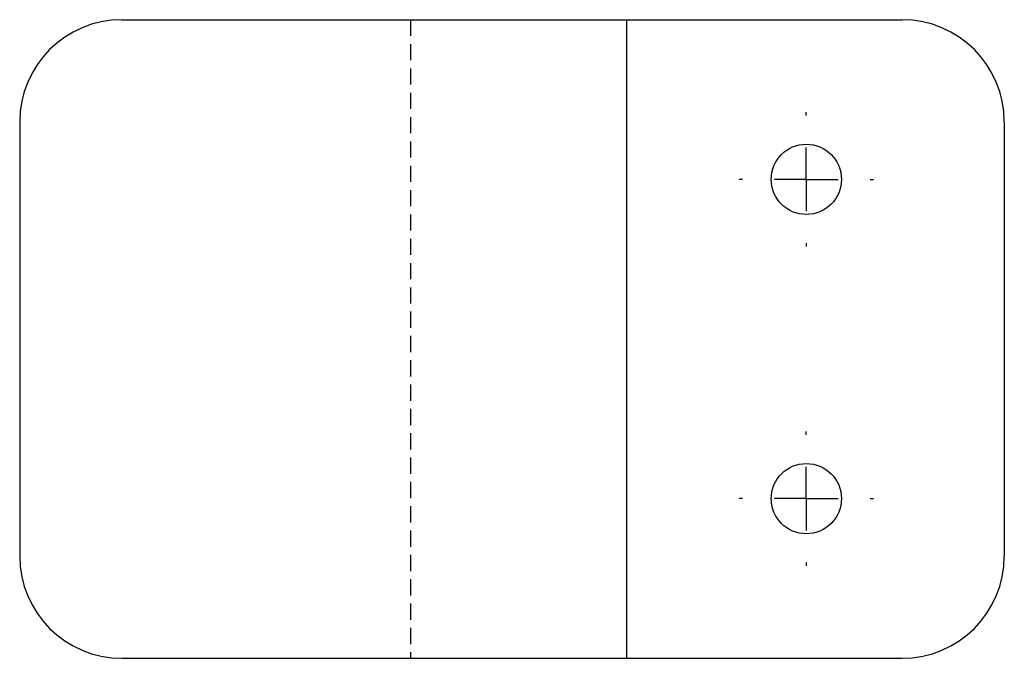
# Model space of a CAD drawing. Header units: millimetres. Extents: x 158 to 235.1, y 129.8 to 179.8.
import ezdxf

# ---------------------------------------------------------------- set-up
doc = ezdxf.new("R2010")
doc.units = ezdxf.units.MM
doc.linetypes.add('HIDDEN', pattern=[1.905, 1.27, -0.635])
doc.layers.add('LAYER_1', color=179, linetype='Continuous')

# ---------------------------------------------------------------- blocks, each defined once
blk = doc.blocks.new('SW_CENTERMARKSYMBOL_0')
at = {"layer": 'LAYER_1', "color": 0}
for p, q in [((0, 5), (0, 5.25)), ((0, 0), (0, 2.5)), ((-5, 0), (-5.25, 0)), ((0, 0), (-2.5, 0)), ((0, 0), (0, -2.5)), ((0, 0), (2.5, 0)), ((5, 0), (5.25, 0)), ((0, -5), (0, -5.25))]:
    blk.add_line(p, q, dxfattribs=at)
blk = doc.blocks.new('SW_CENTERMARKSYMBOL_1')
at = {"layer": 'LAYER_1', "color": 0}
for p, q in [((0, 5), (0, 5.25)), ((0, 0), (0, 2.5)), ((-5, 0), (-5.25, 0)), ((0, 0), (-2.5, 0)), ((0, 0), (0, -2.5)), ((0, 0), (2.5, 0)), ((5, 0), (5.25, 0)), ((0, -5), (0, -5.25))]:
    blk.add_line(p, q, dxfattribs=at)

msp = doc.modelspace()

# ---------------------------------------------------------------- linework, layer by layer
at = {"color": 7, "linetype": 'Continuous', "lineweight": 25}
for p, q in [((166.012, 179.756), (227.097, 179.756)), ((158.012, 171.756), (158.012, 137.756)), ((235.097, 171.756), (235.097, 137.756)), ((166.012, 129.756), (227.097, 129.756))]:
    msp.add_line(p, q, dxfattribs=at)
at = {"color": 7, "linetype": 'HIDDEN'}
msp.add_line((188.596, 179.756), (188.596, 129.756), dxfattribs=at)
at = {"color": 7, "linetype": 'Continuous'}
msp.add_line((205.514, 179.756), (205.514, 129.756), dxfattribs=at)
at = {"color": 7, "linetype": 'Continuous', "lineweight": 25}
for centre in [(219.597, 167.256), (219.597, 142.256)]:
    msp.add_circle(centre, 2.75, dxfattribs=at)
for centre, start, end in [((166.012, 171.756), 90, 180), ((227.097, 171.756), 0, 90), ((166.012, 137.756), 180, 270), ((227.097, 137.756), 270, 0)]:
    msp.add_arc(centre, 8, start, end, dxfattribs=at)

# ---------------------------------------------------------------- block references
at = {"layer": 'LAYER_1'}
for name, p in [('SW_CENTERMARKSYMBOL_0', (219.597, 167.256)), ('SW_CENTERMARKSYMBOL_1', (219.597, 142.256))]:
    msp.add_blockref(name, p, dxfattribs=at)

doc.saveas('drawing.dxf')
